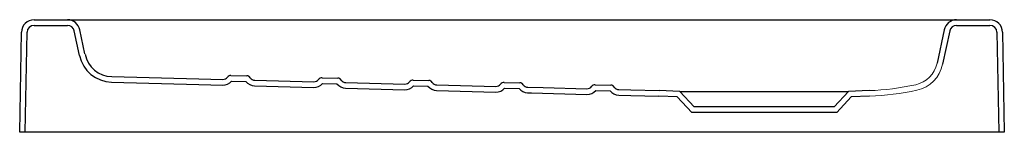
# Model space of a CAD drawing. Header units: millimetres. Extents: x 4678.769 to 4679.472, y 2532.99 to 2533.07.
import ezdxf

# ---------------------------------------------------------------- set-up
doc = ezdxf.new("R2010")
doc.units = ezdxf.units.MM
doc.layers.add('SANINDUSA', color=3, linetype='Continuous')

msp = doc.modelspace()

# ---------------------------------------------------------------- linework, layer by layer
at = {"layer": 'SANINDUSA'}
for p, q in [((4678.77905, 2533.07029), (4678.80292, 2533.07029)), ((4678.80292, 2533.07029), (4678.8215, 2533.07029)), ((4678.8215, 2533.07029), (4679.41891, 2533.07029)), ((4679.41891, 2533.07029), (4679.4375, 2533.07029)), ((4679.4375, 2533.07029), (4679.46136, 2533.07029)), ((4678.77905, 2533.06629), (4678.80292, 2533.06629)), ((4678.81152, 2533.04489), (4678.80781, 2533.06233)), ((4678.81537, 2533.04602), (4678.81172, 2533.06316)), ((4679.42869, 2533.06316), (4679.42366, 2533.03946)), ((4679.43261, 2533.06233), (4679.42757, 2533.03863)), ((4679.4375, 2533.06629), (4679.46136, 2533.06629)), ((4678.76881, 2532.99029), (4678.77005, 2533.06144)), ((4678.77281, 2532.99029), (4678.77405, 2533.06137)), ((4679.46636, 2533.06137), (4679.4676, 2532.99029)), ((4679.47036, 2533.06144), (4679.4716, 2532.99029)), ((4678.83448, 2533.02988), (4678.89674, 2533.02829)), ((4678.89674, 2533.02829), (4678.91381, 2533.02786)), ((4678.91963, 2533.03071), (4678.93088, 2533.03042)), ((4678.93654, 2533.02727), (4678.97878, 2533.02619)), ((4678.9846, 2533.02905), (4678.99586, 2533.02876)), ((4679.04958, 2533.02739), (4679.06084, 2533.0271)), ((4678.83438, 2533.02588), (4678.89664, 2533.02429)), ((4678.89664, 2533.02429), (4678.9137, 2533.02386)), ((4678.92002, 2533.0267), (4678.93028, 2533.02643)), ((4678.93644, 2533.02328), (4678.97868, 2533.0222)), ((4678.985, 2533.02504), (4678.99525, 2533.02477)), ((4679.00142, 2533.02161), (4679.04366, 2533.02053)), ((4679.00152, 2533.02561), (4679.04376, 2533.02453)), ((4679.04998, 2533.02337), (4679.06023, 2533.02311)), ((4679.0664, 2533.01995), (4679.10864, 2533.01887)), ((4679.0665, 2533.02395), (4679.10874, 2533.02287)), ((4679.11456, 2533.02572), (4679.12581, 2533.02544)), ((4679.11496, 2533.02171), (4679.12521, 2533.02145)), ((4679.17954, 2533.02406), (4679.19079, 2533.02378)), ((4679.17994, 2533.02005), (4679.19019, 2533.01979)), ((4679.19646, 2533.02063), (4679.20501, 2533.02041)), ((4679.20501, 2533.02041), (4679.22521, 2533.0199)), ((4679.19636, 2533.01663), (4679.20491, 2533.01641)), ((4679.20491, 2533.01641), (4679.22509, 2533.0159)), ((4679.23811, 2533.01544), (4679.22509, 2533.0159)), ((4679.23991, 2533.01938), (4679.22521, 2533.0199)), ((4679.24847, 2533.00434), (4679.23811, 2533.01544)), ((4679.25021, 2533.00834), (4679.23991, 2533.01938)), ((4679.23991, 2533.01938), (4679.36051, 2533.01938)), ((4679.36051, 2533.01938), (4679.35021, 2533.00834)), ((4679.3623, 2533.01544), (4679.35195, 2533.00434)), ((4679.37521, 2533.0199), (4679.36051, 2533.01938)), ((4679.37547, 2533.0159), (4679.3623, 2533.01544)), ((4679.35021, 2533.00834), (4679.25021, 2533.00834)), ((4679.35195, 2533.00434), (4679.24847, 2533.00434)), ((4678.77281, 2532.99029), (4678.76881, 2532.99029)), ((4678.77381, 2532.99029), (4678.77281, 2532.99029)), ((4679.4666, 2532.99029), (4678.77381, 2532.99029)), ((4679.4676, 2532.99029), (4679.4666, 2532.99029)), ((4679.4716, 2532.99029), (4679.4676, 2532.99029))]:
    msp.add_line(p, q, dxfattribs=at)
at = {"layer": 'SANINDUSA', "flags": 128}
for points in [[(4679.13148, 2533.02229), (4679.14234, 2533.02201), (4679.17372, 2533.02121)], [(4679.13138, 2533.01829), (4679.13424, 2533.01822), (4679.17362, 2533.01721)]]:
    msp.add_lwpolyline(points, dxfattribs=at)
at = {"layer": 'SANINDUSA'}
for centre, radius, start, end in [((4678.77905, 2533.06129), 0.009, 90, 179), ((4678.80292, 2533.06129), 0.009, 12, 90), ((4679.4375, 2533.06129), 0.009, 90, 168), ((4679.46136, 2533.06129), 0.009, 1, 90), ((4678.77905, 2533.06129), 0.005, 90, 179), ((4678.80292, 2533.06129), 0.005, 12, 90), ((4679.4375, 2533.06129), 0.005, 90, 168), ((4679.46136, 2533.06129), 0.005, 1, 90), ((4678.83499, 2533.04988), 0.024, 192, 268.53558), ((4678.83499, 2533.04988), 0.02, 191.99998, 268.53558), ((4678.91391, 2533.03185), 0.004, 268.53569, 323.68565), ((4678.91955, 2533.02771), 0.003, 88.53514, 143.68614), ((4678.9308, 2533.02742), 0.003, 33.38524, 88.53569), ((4678.93665, 2533.03127), 0.004, 213.38534, 268.53573), ((4678.97889, 2533.03019), 0.004, 268.53564, 323.68601), ((4678.98453, 2533.02605), 0.003, 88.53543, 143.68612), ((4678.99578, 2533.02576), 0.003, 33.38584, 88.53523), ((4679.00163, 2533.02961), 0.004, 213.38534, 268.53573), ((4679.04951, 2533.02439), 0.003, 88.53581, 143.6856), ((4679.06076, 2533.0241), 0.003, 33.386, 88.53547), ((4678.91391, 2533.03185), 0.008, 268.53572, 319.85328), ((4678.93665, 2533.03127), 0.008, 217.21751, 268.53577), ((4678.97889, 2533.03019), 0.008, 268.53573, 319.8536), ((4679.00163, 2533.02961), 0.008, 217.21761, 268.53566), ((4679.04387, 2533.02853), 0.008, 268.53573, 319.85359), ((4679.04387, 2533.02853), 0.004, 268.53566, 323.68589), ((4679.0666, 2533.02795), 0.008, 217.21795, 268.53594), ((4679.0666, 2533.02795), 0.004, 213.38524, 268.53623), ((4679.10884, 2533.02687), 0.008, 268.53533, 319.85289), ((4679.10884, 2533.02687), 0.004, 268.53508, 323.68554), ((4679.11448, 2533.02273), 0.003, 88.53474, 143.68545), ((4679.13158, 2533.02629), 0.008, 217.21788, 268.53557), ((4679.12574, 2533.02244), 0.003, 33.38459, 88.53588), ((4679.13158, 2533.02629), 0.004, 213.38588, 268.53563), ((4679.17382, 2533.02521), 0.008, 268.53718, 319.85495), ((4679.17382, 2533.02521), 0.004, 268.53732, 323.68681), ((4679.17946, 2533.02106), 0.003, 88.53605, 143.68771), ((4679.19072, 2533.02078), 0.003, 33.38672, 88.53316), ((4679.19656, 2533.02463), 0.004, 213.38545, 268.53641), ((4679.19656, 2533.02463), 0.008, 217.21817, 268.53601)]:
    msp.add_arc(centre, radius, start, end, dxfattribs=at)
at = {"layer": 'SANINDUSA', "lineweight": 15}
for centre, radius, start, end in [((4679.40409, 2533.04362), 0.02, 282.39594, 348), ((4679.40409, 2533.04362), 0.024, 282.39594, 348), ((4679.36876, 2533.20438), 0.1846, 272.00107, 282.39498), ((4679.36876, 2533.20438), 0.1886, 272.0013, 282.395)]:
    msp.add_arc(centre, radius, start, end, dxfattribs=at)

doc.saveas('drawing.dxf')
